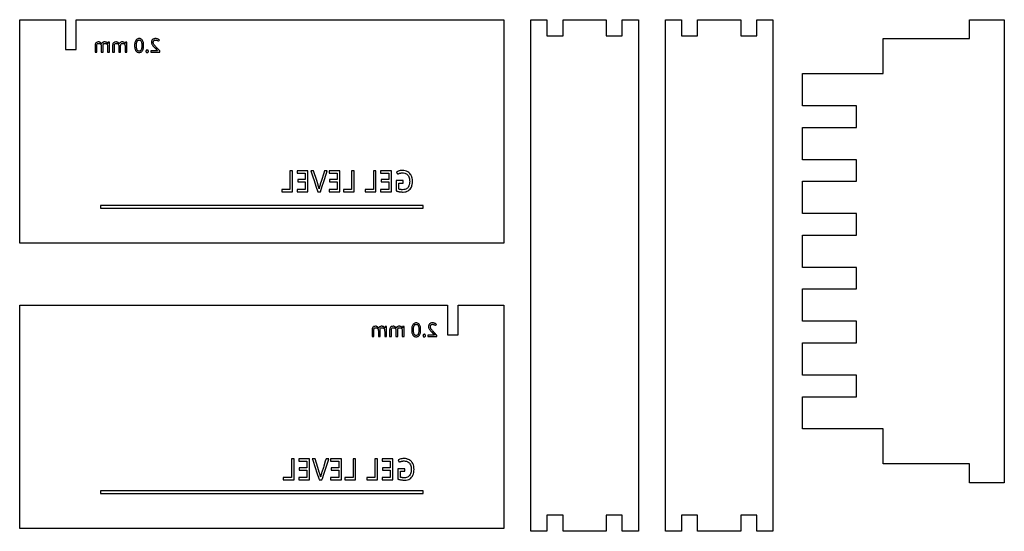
# Model space of a CAD drawing. Extents: x -120 to 63, y 122 to 217.
import ezdxf

# ---------------------------------------------------------------- set-up
doc = ezdxf.new("R2010")
doc.units = 0
doc.layers.get('0').update_dxf_attribs({"linetype": 'CONTINUOUS'})

msp = doc.modelspace()

# ---------------------------------------------------------------- linework, layer by layer
at = {"color": 7}
for points in [[(-30, 217), (-30, 210.897003), (-30, 185), (-30, 175.5), (-44.998001, 175.5), (-71.285004, 175.5), (-105.002998, 175.5), (-106.002998, 175.5), (-109.498001, 175.5), (-111.502998, 175.5), (-120, 175.5), (-120, 217), (-111.502998, 217), (-111.502998, 211.498001), (-109.498001, 211.498001), (-109.498001, 217), (-106.002998, 217), (-93.984001, 217)], [(-10.999, 217), (-10.999, 213.998001), (-7.997, 213.998001), (-7.997, 217), (-5, 217), (-5, 213.998001), (-5, 131), (-5, 125.003), (-5, 122), (-7.997, 122), (-7.997, 125.003), (-10.999, 125.003), (-10.999, 122), (-19.000999, 122), (-19.000999, 125.003), (-22.003, 125.003), (-22.003, 122), (-25, 122), (-25, 125.003), (-25, 131), (-25, 213.998001), (-25, 217), (-22.003, 217), (-22.003, 213.998001), (-19.000999, 213.998001), (-19.000999, 217)], [(20, 217), (20, 213.998001), (20, 131), (20, 125.003), (20, 122), (17.003, 122), (17.003, 125.003), (14.001, 125.003), (14.001, 122), (5.999, 122), (5.999, 125.003), (2.997, 125.003), (2.997, 122), (0, 122), (0, 125.003), (0, 131), (0, 213.998001), (0, 217), (2.997, 217), (2.997, 213.998001), (5.999, 213.998001), (5.999, 217), (14.001, 217), (14.001, 213.998001), (17.003, 213.998001), (17.003, 217)], [(63, 217), (63, 213.498001), (63, 206.998001), (63, 201.002998), (63, 197.001999), (63, 191.001999), (63, 187.000999), (63, 181.000999), (63, 177), (63, 171), (63, 166.999001), (63, 160.999001), (63, 156.998001), (63, 150.998001), (63, 146.997002), (63, 141.002998), (63, 134.502998), (63, 131), (56.502998, 131), (56.502998, 134.502998), (40.502998, 134.502998), (40.502998, 141.002998), (25.5, 141.002998), (25.5, 146.997002), (35.502998, 146.997002), (35.502998, 150.998001), (25.5, 150.998001), (25.5, 156.998001), (35.502998, 156.998001), (35.502998, 160.999001), (25.5, 160.999001), (25.5, 166.999001), (35.502998, 166.999001), (35.502998, 171), (25.5, 171), (25.5, 177), (35.502998, 177), (35.502998, 181.000999), (25.5, 181.000999), (25.5, 187.000999), (35.502998, 187.000999), (35.502998, 191.001999), (25.5, 191.001999), (25.5, 197.001999), (35.502998, 197.001999), (35.502998, 201.002998), (25.5, 201.002998), (25.5, 206.998001), (40.501999, 206.998001), (40.501999, 213.498001), (56.502998, 213.498001), (56.502998, 217)], [(-103.727997, 212.370003), (-103.700996, 212.299004), (-103.681, 212.219002), (-103.678253, 212.199997), (-103.667999, 212.128998), (-103.660004, 212.030998), (-103.657997, 211.925003), (-103.657997, 211.688004), (-103.657997, 210.947998), (-103.334999, 210.947998), (-103.334999, 211.688004), (-103.334999, 212.837997), (-103.424004, 212.837997), (-103.597, 212.837997), (-103.602737, 212.807388), (-103.609451, 212.771576), (-103.615662, 212.738487), (-103.620628, 212.711998), (-103.640182, 212.607681), (-103.644089, 212.586876), (-103.644997, 212.582001), (-103.653954, 212.582001), (-103.660004, 212.582001), (-103.692001, 212.628998), (-103.725998, 212.670998), (-103.749825, 212.695465), (-103.763, 212.709), (-103.76664, 212.711998), (-103.803001, 212.741997), (-103.846001, 212.773003), (-103.890999, 212.800003), (-103.940002, 212.821999), (-103.988998, 212.838997), (-104.041, 212.852997), (-104.094002, 212.862999), (-104.147003, 212.869003), (-104.200996, 212.871002), (-104.336998, 212.862), (-104.447998, 212.838684), (-104.456001, 212.836998), (-104.557999, 212.794998), (-104.580589, 212.779053), (-104.633316, 212.741837), (-104.642998, 212.735001), (-104.662834, 212.711998), (-104.711998, 212.654999), (-104.752296, 212.581131), (-104.761063, 212.565056), (-104.765999, 212.556), (-104.773308, 212.556), (-104.781998, 212.556), (-104.814003, 212.608002), (-104.849998, 212.653999), (-104.891998, 212.695999), (-104.911461, 212.711998), (-104.936996, 212.733002), (-104.984001, 212.764999), (-105.033997, 212.792), (-105.086998, 212.817001), (-105.141998, 212.835999), (-105.198997, 212.850998), (-105.255997, 212.862), (-105.313004, 212.869003), (-105.372002, 212.871002), (-105.472, 212.861572), (-105.563004, 212.852997), (-105.720001, 212.797997), (-105.834045, 212.711998), (-105.842003, 212.706001), (-105.931, 212.573998), (-105.985001, 212.399002), (-105.987328, 212.37085), (-106.002998, 212.181), (-106.002998, 212.135605), (-106.002998, 211.761162), (-106.002998, 211.688004), (-106.002998, 210.947998), (-105.677002, 210.947998), (-105.677002, 211.688004), (-105.677002, 212.163002), (-105.667, 212.300003), (-105.637001, 212.411003), (-105.587997, 212.498001), (-105.516998, 212.559998), (-105.472, 212.578094), (-105.425003, 212.597), (-105.311996, 212.610001), (-105.228996, 212.605003), (-105.153999, 212.592003), (-105.088997, 212.569), (-105.031998, 212.538002), (-104.983002, 212.498001), (-104.959999, 212.472908), (-104.939003, 212.449997), (-104.903999, 212.394997), (-104.875999, 212.330002), (-104.855003, 212.257004), (-104.844574, 212.199997), (-104.839996, 212.175003), (-104.832001, 212.085999), (-104.829002, 211.987999), (-104.829002, 211.688004), (-104.829002, 210.947998), (-104.505997, 210.947998), (-104.505997, 211.688004), (-104.505997, 212.163002), (-104.503296, 212.199997), (-104.502563, 212.210052), (-104.496002, 212.300003), (-104.480431, 212.357597), (-104.466003, 212.411003), (-104.447998, 212.442963), (-104.417, 212.498001), (-104.346001, 212.559998), (-104.253998, 212.597), (-104.140999, 212.610001), (-104.054001, 212.605003), (-103.976997, 212.588997), (-103.935997, 212.5737), (-103.910004, 212.564003), (-103.852997, 212.529999), (-103.804001, 212.486), (-103.763, 212.431999)], [(-100.375, 212.582001), (-100.382835, 212.582001), (-100.390999, 212.582001), (-100.421997, 212.628998), (-100.457001, 212.670998), (-100.494003, 212.709), (-100.497635, 212.711998), (-100.533997, 212.741997), (-100.577003, 212.773003), (-100.622002, 212.800003), (-100.669998, 212.821999), (-100.720001, 212.838997), (-100.772003, 212.852997), (-100.824997, 212.862999), (-100.877998, 212.869003), (-100.931999, 212.871002), (-101.068001, 212.862), (-101.186996, 212.836998), (-101.289001, 212.794998), (-101.374001, 212.735001), (-101.375999, 212.732681), (-101.393837, 212.711998), (-101.443001, 212.654999), (-101.483292, 212.581131), (-101.492058, 212.565056), (-101.497002, 212.556), (-101.504303, 212.556), (-101.512001, 212.556), (-101.544998, 212.608002), (-101.581001, 212.653999), (-101.623001, 212.695999), (-101.642456, 212.711998), (-101.667999, 212.733002), (-101.714996, 212.764999), (-101.764999, 212.792), (-101.818001, 212.817001), (-101.873001, 212.835999), (-101.93, 212.850998), (-101.987, 212.862), (-102.043999, 212.869003), (-102.102997, 212.871002), (-102.293999, 212.852997), (-102.400002, 212.815865), (-102.450996, 212.797997), (-102.572998, 212.706001), (-102.662003, 212.573998), (-102.716003, 212.399002), (-102.733002, 212.181), (-102.733002, 211.688004), (-102.733002, 210.947998), (-102.407997, 210.947998), (-102.407997, 211.688004), (-102.407997, 212.163002), (-102.400002, 212.272598), (-102.398003, 212.300003), (-102.367996, 212.411003), (-102.319, 212.498001), (-102.248001, 212.559998), (-102.155998, 212.597), (-102.042999, 212.610001), (-101.959999, 212.605003), (-101.888, 212.592522), (-101.885002, 212.592003), (-101.82, 212.569), (-101.763, 212.538002), (-101.712997, 212.498001), (-101.675377, 212.456001), (-101.669998, 212.449997), (-101.635002, 212.394997), (-101.607002, 212.330002), (-101.585999, 212.257004), (-101.575577, 212.199997), (-101.570999, 212.175003), (-101.563004, 212.085999), (-101.559998, 211.987999), (-101.559998, 211.688004), (-101.559998, 210.947998), (-101.237, 210.947998), (-101.237, 211.688004), (-101.237, 212.163002), (-101.234299, 212.199997), (-101.226997, 212.300003), (-101.196999, 212.411003), (-101.147003, 212.498001), (-101.077003, 212.559998), (-100.985001, 212.597), (-100.872002, 212.610001), (-100.863998, 212.609543), (-100.785004, 212.605003), (-100.708, 212.588997), (-100.640999, 212.564003), (-100.584, 212.529999), (-100.533997, 212.486), (-100.51178, 212.456001), (-100.494003, 212.431999), (-100.459, 212.370003), (-100.431999, 212.299004), (-100.412003, 212.219002), (-100.409256, 212.199997), (-100.399002, 212.128998), (-100.390999, 212.030998), (-100.389, 211.925003), (-100.389, 211.688004), (-100.389, 210.947998), (-100.351997, 210.947998), (-100.066002, 210.947998), (-100.066002, 211.688004), (-100.066002, 212.837997), (-100.328003, 212.837997), (-100.351997, 212.707275), (-100.370407, 212.607033), (-100.37426, 212.586021)], [(-98.637001, 212.206001), (-98.632004, 212.010002), (-98.615997, 211.829002), (-98.594177, 211.688004), (-98.589996, 211.661003), (-98.554001, 211.509003), (-98.505997, 211.374001), (-98.445999, 211.254997), (-98.371002, 211.152), (-98.304001, 211.085777), (-98.285004, 211.067001), (-98.185997, 210.999001), (-98.071999, 210.950996), (-97.943001, 210.921997), (-97.800003, 210.913002), (-97.792, 210.913536), (-97.666, 210.921997), (-97.543999, 210.950996), (-97.434998, 210.999001), (-97.335999, 211.067001), (-97.279999, 211.121712), (-97.249001, 211.152), (-97.175003, 211.254997), (-97.112, 211.374001), (-97.060997, 211.509003), (-97.022003, 211.661003), (-97.017662, 211.688004), (-96.995003, 211.829002), (-96.977997, 212.010002), (-96.972, 212.206001), (-96.976997, 212.402), (-96.991997, 212.584), (-97.016998, 212.751999), (-97.053001, 212.903999), (-97.100998, 213.040001), (-97.162003, 213.160004), (-97.233002, 213.262001), (-97.279999, 213.307907), (-97.319, 213.346001), (-97.418999, 213.414001), (-97.459862, 213.431877), (-97.530998, 213.462997), (-97.534538, 213.463837), (-97.616356, 213.483162), (-97.657997, 213.492996), (-97.695099, 213.495354), (-97.792, 213.501495), (-97.800003, 213.501999), (-97.934998, 213.492996), (-98.058998, 213.462997), (-98.169998, 213.414001), (-98.267998, 213.347), (-98.304001, 213.312256), (-98.353996, 213.264), (-98.43, 213.163002), (-98.492996, 213.042999), (-98.543999, 212.906998), (-98.584999, 212.753998), (-98.613998, 212.585999), (-98.630997, 212.403999)], [(-98.227997, 212.888), (-98.191002, 212.980003), (-98.144997, 213.056999), (-98.093002, 213.121002), (-98.032997, 213.169998), (-97.963997, 213.205002), (-97.896637, 213.223999), (-97.886002, 213.226997), (-97.800003, 213.234001), (-97.792, 213.233353), (-97.712997, 213.226997), (-97.635002, 213.205002), (-97.566002, 213.169998), (-97.507004, 213.121002), (-97.456001, 213.056999), (-97.414001, 212.980003), (-97.376999, 212.888), (-97.348, 212.781998), (-97.335953, 212.711998), (-97.327003, 212.660004), (-97.311996, 212.525002), (-97.304001, 212.374001), (-97.301003, 212.209), (-97.301163, 212.199997), (-97.304001, 212.043999), (-97.311996, 211.892998), (-97.327003, 211.757004), (-97.338974, 211.688004), (-97.348, 211.636002), (-97.376999, 211.528999), (-97.414001, 211.434998), (-97.456001, 211.357002), (-97.507004, 211.292999), (-97.566002, 211.241997), (-97.635002, 211.207001), (-97.712997, 211.185997), (-97.792, 211.179642), (-97.800003, 211.179001), (-97.886002, 211.185997), (-97.963997, 211.207001), (-98.032997, 211.241997), (-98.093002, 211.292), (-98.144997, 211.355003), (-98.191002, 211.432999), (-98.227997, 211.525002), (-98.257004, 211.632004), (-98.267471, 211.688004), (-98.279999, 211.754997), (-98.294998, 211.890999), (-98.303001, 212.042), (-98.304001, 212.097664), (-98.306, 212.209), (-98.304001, 212.319), (-98.303001, 212.374001), (-98.294998, 212.525002), (-98.279999, 212.660004), (-98.270195, 212.711998), (-98.257004, 212.781998)], [(-94.380997, 211.232002), (-95.232002, 211.232002), (-95.607002, 211.232002), (-95.607002, 210.947998), (-95.232002, 210.947998), (-94.208, 210.947998), (-93.984001, 210.947998), (-93.984001, 211.214996), (-94.208, 211.45237), (-94.380997, 211.635689), (-94.430359, 211.688004), (-94.572998, 211.839149), (-94.603996, 211.872002), (-94.690002, 211.961998), (-94.769997, 212.045998), (-94.843002, 212.125), (-94.908257, 212.199997), (-94.910004, 212.202003), (-94.969002, 212.277), (-95.022003, 212.350998), (-95.067001, 212.424004), (-95.103996, 212.497002), (-95.134003, 212.571999), (-95.155998, 212.648003), (-95.166275, 212.711998), (-95.168999, 212.728996), (-95.174004, 212.815002), (-95.170998, 212.878998), (-95.161003, 212.938004), (-95.144997, 212.992996), (-95.121002, 213.041), (-95.092003, 213.084), (-95.057999, 213.122002), (-95.017998, 213.155998), (-94.973, 213.183998), (-94.924004, 213.206001), (-94.872002, 213.220001), (-94.843498, 213.223999), (-94.815002, 213.227997), (-94.753998, 213.231003), (-94.720001, 213.228813), (-94.644997, 213.223999), (-94.543999, 213.202003), (-94.448997, 213.165001), (-94.360001, 213.117996), (-94.274002, 213.063004), (-94.208, 213.010681), (-94.192001, 212.998001), (-94.011002, 213.203003), (-94.058998, 213.242996), (-94.110001, 213.281998), (-94.163002, 213.32), (-94.208, 213.347321), (-94.219002, 213.353996), (-94.277, 213.385002), (-94.338997, 213.414001), (-94.403, 213.436996), (-94.470001, 213.458), (-94.538002, 213.474998), (-94.610001, 213.488998), (-94.682999, 213.497002), (-94.720001, 213.498459), (-94.759003, 213.5), (-94.869003, 213.495003), (-94.973, 213.478996), (-95.069, 213.452003), (-95.154999, 213.417), (-95.232002, 213.373566), (-95.233002, 213.373001), (-95.303001, 213.32), (-95.361, 213.257004), (-95.410004, 213.185997), (-95.449997, 213.107002), (-95.480003, 213.019997), (-95.499001, 212.926003), (-95.504997, 212.824997), (-95.499001, 212.730003), (-95.496094, 212.711998), (-95.484001, 212.637001), (-95.457001, 212.545998), (-95.421997, 212.459), (-95.377998, 212.373001), (-95.325996, 212.288002), (-95.267998, 212.200996), (-95.232002, 212.154091), (-95.202003, 212.114998), (-95.128998, 212.028999), (-95.050003, 211.941002), (-94.967003, 211.851997), (-94.879997, 211.760002), (-94.80983, 211.688004), (-94.380997, 211.248001)], [(-96.339996, 210.899002), (-96.310997, 210.897003), (-96.278999, 210.899002), (-96.255997, 210.902832), (-96.249001, 210.903999), (-96.222, 210.913002), (-96.195, 210.922997), (-96.170998, 210.935997), (-96.151001, 210.953003), (-96.130997, 210.973999), (-96.113998, 210.998001), (-96.100998, 211.027), (-96.092003, 211.058998), (-96.086998, 211.096001), (-96.084999, 211.136002), (-96.086906, 211.176003), (-96.086998, 211.178001), (-96.092003, 211.214996), (-96.100998, 211.248001), (-96.113998, 211.276001), (-96.130997, 211.301003), (-96.151001, 211.320999), (-96.170998, 211.337997), (-96.195, 211.351997), (-96.222, 211.362), (-96.249001, 211.370003), (-96.255997, 211.37117), (-96.278999, 211.375), (-96.310997, 211.376999), (-96.339996, 211.375), (-96.369003, 211.370003), (-96.397003, 211.362), (-96.424004, 211.351997), (-96.447998, 211.337997), (-96.468002, 211.320999), (-96.487999, 211.301003), (-96.504997, 211.276001), (-96.517998, 211.248001), (-96.528, 211.214996), (-96.535004, 211.178001), (-96.535095, 211.176003), (-96.537003, 211.136002), (-96.535004, 211.096001), (-96.528, 211.058998), (-96.517998, 211.027), (-96.512001, 211.013618), (-96.504997, 210.998001), (-96.487999, 210.973999), (-96.468002, 210.953003), (-96.447998, 210.935997), (-96.424004, 210.922997), (-96.397003, 210.913002), (-96.369003, 210.903999)], [(-69.773003, 185.489998), (-71.285004, 185.489998), (-71.285004, 185.055), (-69.632004, 185.055), (-69.282997, 185.055), (-69.282997, 185.489998), (-69.282997, 186.867996), (-69.282997, 188.508003), (-69.282997, 188.947998), (-69.632004, 188.947998), (-69.773003, 188.947998)], [(-66.917999, 185.489998), (-67.584, 185.489998), (-68.433998, 185.489998), (-68.433998, 185.055), (-67.584, 185.055), (-66.427002, 185.055), (-66.427002, 185.489998), (-66.427002, 188.947998), (-66.917999, 188.947998), (-67.584, 188.947998), (-68.332001, 188.947998), (-68.433998, 188.947998), (-68.433998, 188.508003), (-68.332001, 188.508003), (-67.584, 188.508003), (-66.917999, 188.508003), (-66.917999, 187.306999), (-67.584, 187.306999), (-68.332001, 187.306999), (-68.332001, 186.867996), (-67.584, 186.867996), (-66.917999, 186.867996)], [(-64.359001, 185.587997), (-64.388, 185.722), (-64.420998, 185.862), (-64.459999, 186.008003), (-64.481674, 186.087997), (-64.501999, 186.163002), (-64.549004, 186.325996), (-64.600998, 186.495003), (-64.795937, 187.112), (-65.375999, 188.947998), (-65.536003, 188.947998), (-65.902, 188.947998), (-65.536003, 187.846886), (-65.291733, 187.112), (-64.951363, 186.087997), (-64.610992, 185.064003), (-64.608002, 185.055), (-64.113998, 185.055), (-64.111031, 185.064003), (-63.772762, 186.087997), (-63.487999, 186.950035), (-62.973347, 188.508003), (-62.827999, 188.947998), (-63.346001, 188.947998), (-63.4846, 188.508003), (-63.487999, 188.497208), (-63.924343, 187.112), (-64.125, 186.474998), (-64.175003, 186.317001), (-64.219002, 186.161003), (-64.23761, 186.087997), (-64.248329, 186.045952), (-64.258003, 186.008003), (-64.292999, 185.862), (-64.327003, 185.722), (-64.353004, 185.613121), (-64.353714, 185.610123), (-64.357697, 185.593452)], [(-60.990002, 185.489998), (-61.439999, 185.489998), (-62.505001, 185.489998), (-62.505001, 185.055), (-61.439999, 185.055), (-60.499001, 185.055), (-60.499001, 185.489998), (-60.499001, 188.947998), (-60.990002, 188.947998), (-61.439999, 188.947998), (-62.403999, 188.947998), (-62.505001, 188.947998), (-62.505001, 188.508003), (-62.403999, 188.508003), (-61.439999, 188.508003), (-60.990002, 188.508003), (-60.990002, 187.306999), (-61.439999, 187.306999), (-62.403999, 187.306999), (-62.403999, 186.867996), (-61.439999, 186.867996), (-60.990002, 186.867996)], [(-58.333, 185.489998), (-59.844002, 185.489998), (-59.844002, 185.055), (-57.841999, 185.055), (-57.841999, 185.489998), (-57.841999, 188.947998), (-58.333, 188.947998)], [(-54.27, 185.489998), (-55.782001, 185.489998), (-55.782001, 185.055), (-53.778999, 185.055), (-53.778999, 185.489998), (-53.778999, 188.947998), (-54.27, 188.947998)], [(-51.415001, 187.306999), (-52.828999, 187.306999), (-52.828999, 186.867996), (-51.415001, 186.867996), (-51.415001, 185.489998), (-52.93, 185.489998), (-52.93, 185.055), (-51.200001, 185.055), (-50.924, 185.055), (-50.924, 185.064003), (-50.924, 186.087997), (-50.924, 186.670998), (-50.924, 187.112), (-50.924, 188.947998), (-51.200001, 188.947998), (-51.415001, 188.947998), (-52.828999, 188.947998), (-52.93, 188.947998), (-52.93, 188.508003), (-52.828999, 188.508003), (-51.415001, 188.508003)], [(-49.374001, 185.482002), (-49.422001, 185.491997), (-49.469002, 185.501999), (-49.514, 185.510002), (-49.514, 185.575996), (-49.514, 186.087997), (-49.514, 186.670998), (-49.152, 186.670998), (-48.730999, 186.670998), (-48.730999, 187.111), (-49.152, 187.111), (-50.008999, 187.111), (-50.008999, 186.670998), (-50.008999, 186.087997), (-50.008999, 185.575996), (-50.008999, 185.195999), (-49.91, 185.166), (-49.811001, 185.138), (-49.713001, 185.112999), (-49.612999, 185.088997), (-49.514, 185.070374), (-49.512001, 185.07), (-49.470798, 185.064003), (-49.409, 185.055), (-49.303001, 185.038002), (-49.194, 185.025002), (-49.152, 185.021248), (-49.082001, 185.014999), (-48.965, 185.007004), (-48.842999, 185.000999), (-48.716, 185), (-48.448002, 185.014999), (-48.202999, 185.060997), (-48.194157, 185.064003), (-48.127998, 185.086449), (-47.979, 185.137001), (-47.778, 185.244003), (-47.598, 185.377998), (-47.442001, 185.537003), (-47.307999, 185.723), (-47.198002, 185.932999), (-47.140862, 186.087997), (-47.111, 186.168999), (-47.104, 186.197556), (-47.048, 186.426003), (-47.009998, 186.705002), (-46.998001, 187.004997), (-47.003094, 187.112), (-47.012001, 187.299004), (-47.053001, 187.574997), (-47.104, 187.765694), (-47.122002, 187.833), (-47.217999, 188.067001), (-47.258278, 188.136002), (-47.34, 188.276001), (-47.487999, 188.460999), (-47.66, 188.621002), (-47.856998, 188.753998), (-48.081001, 188.861), (-48.127998, 188.876152), (-48.326, 188.940002), (-48.592999, 188.987), (-48.882999, 189.002998), (-49.075001, 188.996002), (-49.152, 188.987762), (-49.262001, 188.975998), (-49.444, 188.944), (-49.618999, 188.898003), (-49.664001, 188.882729), (-49.786999, 188.841003), (-49.945999, 188.771004), (-49.757057, 188.341408), (-49.756001, 188.338997), (-49.691002, 188.370003), (-49.664001, 188.381683), (-49.624001, 188.399002), (-49.553001, 188.426003), (-49.479, 188.450996), (-49.403999, 188.473999), (-49.327, 188.496002), (-49.248001, 188.515999), (-49.167999, 188.532997), (-49.152, 188.535728), (-49.085999, 188.546997), (-49.005001, 188.556), (-48.924999, 188.560997), (-48.844002, 188.563004), (-48.637001, 188.551003), (-48.445999, 188.515999), (-48.271, 188.457001), (-48.127998, 188.380425), (-48.116001, 188.374001), (-47.979, 188.269997), (-47.859001, 188.147003), (-47.851238, 188.136002), (-47.756001, 188.000999), (-47.669998, 187.836998), (-47.601002, 187.653), (-47.554001, 187.450996), (-47.525002, 187.234001), (-47.520287, 187.112), (-47.520248, 187.111), (-47.515999, 187.000999), (-47.523998, 186.775002), (-47.536263, 186.670998), (-47.549, 186.563004), (-47.59, 186.364998), (-47.646, 186.182999), (-47.690334, 186.087997), (-47.723, 186.017998), (-47.82, 185.871002), (-47.933998, 185.742996), (-48.070999, 185.635002), (-48.127998, 185.603973), (-48.229, 185.549004), (-48.405998, 185.486), (-48.608002, 185.447998), (-48.832001, 185.434998), (-48.905998, 185.435997), (-48.976002, 185.436996), (-49.042999, 185.439003), (-49.105999, 185.445), (-49.152, 185.4496), (-49.166, 185.450996), (-49.222, 185.459), (-49.255955, 185.464127), (-49.275002, 185.467003), (-49.326, 185.473999)], [(-71.285004, 181.998001), (-44.998001, 181.998001), (-44.998001, 182.508003), (-71.285004, 182.508003), (-105.002998, 182.508003), (-105.002998, 181.998001), (-71.285004, 181.998001)], [(-38.498001, 164), (-30, 164), (-30, 131), (-30, 122.5), (-40.502998, 122.5), (-44.998001, 122.5), (-54.508999, 122.5), (-71, 122.5), (-105.002998, 122.5), (-120, 122.5), (-120, 131), (-120, 164), (-71, 164), (-54.508999, 164), (-42.491001, 164), (-40.502998, 164), (-40.502998, 158.498001), (-38.498001, 158.498001)], [(-52.167, 159.784), (-52.198002, 159.831001), (-52.223999, 159.863117), (-52.231998, 159.873001), (-52.269001, 159.910999), (-52.308998, 159.945), (-52.352001, 159.974998), (-52.353703, 159.976002), (-52.397999, 160.001999), (-52.445999, 160.023998), (-52.495998, 160.042), (-52.548, 160.056), (-52.599998, 160.066002), (-52.653999, 160.070999), (-52.708, 160.073002), (-52.842999, 160.064999), (-52.962002, 160.040001), (-53.064999, 159.997002), (-53.094749, 159.976002), (-53.150002, 159.937), (-53.219002, 159.858002), (-53.248001, 159.803829), (-53.248627, 159.802662), (-53.258842, 159.783581), (-53.267467, 159.767468), (-53.271999, 159.758999), (-53.27985, 159.758999), (-53.287998, 159.758999), (-53.32, 159.810001), (-53.356998, 159.856998), (-53.397999, 159.897999), (-53.443001, 159.935001), (-53.490002, 159.966999), (-53.506073, 159.976002), (-53.540001, 159.994999), (-53.592999, 160.019001), (-53.648998, 160.039001), (-53.706001, 160.053001), (-53.762001, 160.063999), (-53.82, 160.070999), (-53.879002, 160.073002), (-54.07, 160.055), (-54.227001, 160), (-54.259174, 159.976002), (-54.271999, 159.966434), (-54.348999, 159.909), (-54.438, 159.777), (-54.491001, 159.602001), (-54.502342, 159.464001), (-54.508999, 159.382999), (-54.508999, 158.439999), (-54.508999, 158.151001), (-54.182999, 158.151001), (-54.182999, 158.439999), (-54.182999, 159.366001), (-54.175793, 159.464001), (-54.173, 159.501999), (-54.144001, 159.613998), (-54.094002, 159.701), (-54.023998, 159.763), (-53.931999, 159.799999), (-53.818001, 159.812), (-53.759998, 159.809204), (-53.735001, 159.807999), (-53.660999, 159.793999), (-53.595001, 159.771999), (-53.539001, 159.740002), (-53.513359, 159.720001), (-53.488998, 159.701), (-53.445999, 159.652), (-53.410999, 159.597), (-53.382999, 159.533001), (-53.363152, 159.464001), (-53.362, 159.459999), (-53.347, 159.377998), (-53.338001, 159.287998), (-53.334999, 159.191002), (-53.334999, 158.439999), (-53.334999, 158.151001), (-53.248001, 158.151001), (-53.012001, 158.151001), (-53.012001, 158.439999), (-53.012001, 159.366001), (-53.004795, 159.464001), (-53.001999, 159.501999), (-52.973, 159.613998), (-52.923, 159.701), (-52.853001, 159.763), (-52.761002, 159.799999), (-52.736, 159.802631), (-52.646999, 159.812), (-52.561001, 159.806999), (-52.484001, 159.792), (-52.416, 159.766998), (-52.359001, 159.733002), (-52.310001, 159.688999), (-52.269001, 159.634998), (-52.235001, 159.573002), (-52.223999, 159.545109), (-52.207001, 159.501999), (-52.197975, 159.464001), (-52.188, 159.422001), (-52.174999, 159.331001), (-52.167, 159.233002), (-52.164001, 159.126999), (-52.164001, 158.439999), (-52.164001, 158.151001), (-51.841, 158.151001), (-51.841, 158.439999), (-51.841, 159.464001), (-51.841, 159.784), (-51.841, 160.040001), (-52.104, 160.040001), (-52.151001, 159.784), (-52.159954, 159.784)], [(-48.895, 159.126999), (-48.895, 158.439999), (-48.895, 158.151001), (-48.571999, 158.151001), (-48.571999, 158.439999), (-48.571999, 159.464001), (-48.571999, 159.976002), (-48.571999, 160.040001), (-48.834999, 160.040001), (-48.846748, 159.976002), (-48.869896, 159.849918), (-48.873737, 159.829002), (-48.877758, 159.807095), (-48.881104, 159.788891), (-48.882, 159.784), (-48.890953, 159.784), (-48.897999, 159.784), (-48.929001, 159.831001), (-48.963001, 159.873001), (-49, 159.910999), (-49.040001, 159.945), (-49.04385, 159.947685), (-49.083, 159.974998), (-49.084705, 159.976002), (-49.129002, 160.001999), (-49.152, 160.012543), (-49.176998, 160.023998), (-49.227001, 160.042), (-49.278, 160.056), (-49.331001, 160.066002), (-49.384998, 160.070999), (-49.438999, 160.073002), (-49.574001, 160.064999), (-49.693001, 160.040001), (-49.796001, 159.997002), (-49.825748, 159.976002), (-49.881001, 159.937), (-49.950001, 159.858002), (-49.979626, 159.802662), (-49.989841, 159.783581), (-49.998466, 159.767468), (-50.002998, 159.758999), (-50.010853, 159.758999), (-50.019001, 159.758999), (-50.050999, 159.810001), (-50.088001, 159.856998), (-50.129002, 159.897999), (-50.174, 159.935001), (-50.175999, 159.936363), (-50.221001, 159.966999), (-50.237072, 159.976002), (-50.271, 159.994999), (-50.324001, 160.019001), (-50.380001, 160.039001), (-50.436001, 160.053001), (-50.493, 160.063999), (-50.550999, 160.070999), (-50.610001, 160.073002), (-50.800999, 160.055), (-50.958, 160), (-50.990177, 159.976002), (-51.080002, 159.909), (-51.168999, 159.777), (-51.200001, 159.674641), (-51.222, 159.602001), (-51.233341, 159.464001), (-51.240002, 159.382999), (-51.240002, 158.439999), (-51.240002, 158.151001), (-51.200001, 158.151001), (-50.914001, 158.151001), (-50.914001, 158.439999), (-50.914001, 159.366001), (-50.906796, 159.464001), (-50.903999, 159.501999), (-50.875, 159.613998), (-50.825001, 159.701), (-50.755001, 159.763), (-50.688, 159.789948), (-50.662998, 159.799999), (-50.549, 159.812), (-50.466, 159.807999), (-50.391998, 159.793999), (-50.326, 159.771999), (-50.27, 159.740002), (-50.220001, 159.701), (-50.175999, 159.652), (-50.140999, 159.597), (-50.112999, 159.533001), (-50.093151, 159.464001), (-50.091999, 159.459999), (-50.077999, 159.377998), (-50.069, 159.287998), (-50.066002, 159.191002), (-50.066002, 158.439999), (-50.066002, 158.151001), (-49.743, 158.151001), (-49.743, 158.439999), (-49.743, 159.366001), (-49.735794, 159.464001), (-49.733002, 159.501999), (-49.717972, 159.560043), (-49.703999, 159.613998), (-49.703587, 159.614719), (-49.664001, 159.683601), (-49.653999, 159.701), (-49.584, 159.763), (-49.492001, 159.799999), (-49.377998, 159.812), (-49.292, 159.806999), (-49.215, 159.792), (-49.152, 159.768837), (-49.146999, 159.766998), (-49.09, 159.733002), (-49.041, 159.688999), (-49, 159.634998), (-48.965, 159.573002), (-48.938, 159.501999), (-48.928974, 159.464001), (-48.918999, 159.422001), (-48.905998, 159.331001), (-48.897999, 159.233002)], [(-47.144001, 159.409), (-47.138, 159.213001), (-47.123001, 159.030998), (-47.104, 158.913483), (-47.096001, 158.863998), (-47.061001, 158.710999), (-47.012001, 158.576), (-46.952, 158.458), (-46.939068, 158.439999), (-46.877998, 158.355), (-46.791, 158.269001), (-46.692001, 158.201), (-46.577999, 158.153999), (-46.449001, 158.125), (-46.306, 158.115002), (-46.172001, 158.125), (-46.080002, 158.147049), (-46.050999, 158.153999), (-45.941002, 158.201), (-45.841999, 158.269001), (-45.756001, 158.355), (-45.694107, 158.439999), (-45.681, 158.458), (-45.618999, 158.576), (-45.57452, 158.693741), (-45.568001, 158.710999), (-45.528999, 158.863998), (-45.519123, 158.922913), (-45.514244, 158.952), (-45.500999, 159.030998), (-45.485001, 159.213001), (-45.479, 159.409), (-45.480404, 159.464001), (-45.484001, 159.605), (-45.499001, 159.786999), (-45.523998, 159.953999), (-45.529175, 159.976002), (-45.560001, 160.106998), (-45.608002, 160.243), (-45.667999, 160.362999), (-45.740002, 160.464001), (-45.764282, 160.487999), (-45.826, 160.549), (-45.924999, 160.616001), (-46.037998, 160.666), (-46.165001, 160.695), (-46.306, 160.705002), (-46.442001, 160.695), (-46.564999, 160.666), (-46.675999, 160.616001), (-46.773998, 160.549999), (-46.838215, 160.487999), (-46.861, 160.466), (-46.936001, 160.365002), (-46.999001, 160.244999), (-47.050999, 160.109001), (-47.085999, 159.976002), (-47.091, 159.957001), (-47.104, 159.881691), (-47.119999, 159.789001), (-47.138, 159.605999), (-47.142326, 159.464001)], [(-46.598999, 160.323002), (-46.591999, 160.328934), (-46.540001, 160.373001), (-46.471001, 160.408001), (-46.393002, 160.429001), (-46.306, 160.436001), (-46.219002, 160.429001), (-46.141998, 160.408001), (-46.080002, 160.376999), (-46.071999, 160.373001), (-46.013, 160.323002), (-45.963001, 160.259998), (-45.919998, 160.181999), (-45.883999, 160.091), (-45.855, 159.984001), (-45.853546, 159.976002), (-45.833, 159.862999), (-45.819, 159.727001), (-45.810001, 159.577), (-45.807957, 159.464001), (-45.806999, 159.410999), (-45.810001, 159.245998), (-45.819, 159.096001), (-45.833, 158.959999), (-45.834442, 158.952), (-45.855, 158.838001), (-45.883999, 158.730999), (-45.919998, 158.638), (-45.963001, 158.560001), (-46.013, 158.495998), (-46.071999, 158.445), (-46.080002, 158.441002), (-46.082001, 158.439999), (-46.141998, 158.41), (-46.219002, 158.389), (-46.306, 158.382), (-46.393002, 158.389), (-46.471001, 158.41), (-46.530144, 158.439999), (-46.540001, 158.445), (-46.598999, 158.493999), (-46.652, 158.557999), (-46.696999, 158.634998), (-46.734001, 158.727001), (-46.764, 158.834999), (-46.786057, 158.952), (-46.786999, 158.957001), (-46.800999, 159.092999), (-46.810001, 159.244999), (-46.813, 159.410999), (-46.812042, 159.464001), (-46.810001, 159.577), (-46.800999, 159.727001), (-46.786999, 159.862999), (-46.765522, 159.976002), (-46.764, 159.984001), (-46.734001, 160.091), (-46.696999, 160.181999), (-46.652, 160.259998)], [(-43.196999, 159.164001), (-43.276001, 159.249001), (-43.349998, 159.327999), (-43.416, 159.404999), (-43.4632, 159.464001), (-43.476002, 159.48), (-43.528, 159.553001), (-43.573002, 159.625999), (-43.611, 159.700001), (-43.640999, 159.773998), (-43.662998, 159.851002), (-43.675999, 159.931999), (-43.678047, 159.976002), (-43.68, 160.018002), (-43.676998, 160.081001), (-43.667999, 160.140999), (-43.651001, 160.195), (-43.63327, 160.231998), (-43.627998, 160.243), (-43.598999, 160.285999), (-43.564999, 160.325001), (-43.523998, 160.359001), (-43.52, 160.361546), (-43.48, 160.387001), (-43.431, 160.408001), (-43.377998, 160.422001), (-43.320999, 160.431), (-43.259998, 160.433998), (-43.152, 160.425999), (-43.049999, 160.403999), (-43.007999, 160.387917), (-42.956001, 160.368), (-42.887001, 160.331966), (-42.866001, 160.320999), (-42.780998, 160.264999), (-42.698002, 160.200001), (-42.516998, 160.405998), (-42.566002, 160.445999), (-42.616001, 160.485001), (-42.620296, 160.487999), (-42.668999, 160.521999), (-42.724998, 160.556), (-42.784, 160.588001), (-42.845001, 160.616001), (-42.91, 160.639999), (-42.976002, 160.66), (-43.007999, 160.667885), (-43.044998, 160.676998), (-43.116001, 160.691002), (-43.189999, 160.700001), (-43.264999, 160.702), (-43.375999, 160.696999), (-43.479, 160.681), (-43.575001, 160.653999), (-43.661999, 160.618999), (-43.740002, 160.575001), (-43.808998, 160.521999), (-43.840302, 160.487999), (-43.867001, 160.459), (-43.916, 160.388), (-43.956001, 160.308998), (-43.983757, 160.231998), (-43.987, 160.223), (-44.005001, 160.129002), (-44.011002, 160.028), (-44.008263, 159.976002), (-44.006001, 159.932999), (-43.990002, 159.84), (-43.964001, 159.749001), (-43.928001, 159.660999), (-43.884998, 159.575001), (-43.833, 159.490002), (-43.815464, 159.464001), (-43.775002, 159.403999), (-43.709, 159.318001), (-43.636002, 159.230999), (-43.556999, 159.144001), (-43.473, 159.054001), (-43.386002, 158.962002), (-43.007999, 158.574154), (-42.887001, 158.450001), (-42.887001, 158.439999), (-42.887001, 158.435001), (-43.007999, 158.435001), (-44.032001, 158.435001), (-44.113998, 158.435001), (-44.113998, 158.151001), (-44.032001, 158.151001), (-43.007999, 158.151001), (-42.491001, 158.151001), (-42.491001, 158.417), (-42.507988, 158.435001), (-42.512703, 158.439999), (-42.887001, 158.836632), (-43.007999, 158.964851), (-43.111, 159.074001), (-43.165554, 159.131088)], [(-44.817001, 158.578999), (-44.847, 158.577999), (-44.875999, 158.573002), (-44.903999, 158.563999), (-44.931, 158.554001), (-44.953999, 158.541), (-44.974998, 158.523998), (-44.993999, 158.502998), (-45.011002, 158.479), (-45.025002, 158.450001), (-45.02803, 158.439999), (-45.035, 158.417), (-45.041, 158.380001), (-45.042999, 158.338001), (-45.041, 158.298), (-45.035, 158.262001), (-45.025002, 158.229), (-45.011002, 158.201), (-44.999439, 158.183998), (-44.993999, 158.175999), (-44.974998, 158.155998), (-44.953999, 158.139), (-44.931, 158.125), (-44.903999, 158.115002), (-44.875999, 158.106998), (-44.847, 158.102001), (-44.817001, 158.099998), (-44.799999, 158.101063), (-44.785, 158.102001), (-44.755001, 158.106998), (-44.728001, 158.115002), (-44.701, 158.125), (-44.678001, 158.139), (-44.657001, 158.155998), (-44.638, 158.175999), (-44.632561, 158.183998), (-44.620998, 158.201), (-44.606998, 158.229), (-44.598, 158.262001), (-44.592999, 158.298), (-44.591, 158.338001), (-44.592999, 158.380001), (-44.598, 158.417), (-44.604271, 158.439999), (-44.606998, 158.450001), (-44.620998, 158.479), (-44.638, 158.502998), (-44.657001, 158.523998), (-44.678001, 158.541), (-44.701, 158.554001), (-44.728001, 158.563999), (-44.755001, 158.573002), (-44.785, 158.577999), (-44.799999, 158.578468)], [(-69.632004, 131.990002), (-71, 131.990002), (-71, 131.554001), (-69.632004, 131.554001), (-68.997002, 131.554001), (-68.997002, 131.990002), (-68.997002, 133.368), (-68.997002, 135.007999), (-68.997002, 135.448002), (-69.487999, 135.448002), (-69.487999, 135.007999), (-69.487999, 133.368), (-69.487999, 131.990002)], [(-66.633003, 133.806999), (-67.584, 133.806999), (-68.046997, 133.806999), (-68.046997, 133.368), (-67.584, 133.368), (-66.633003, 133.368), (-66.633003, 131.990002), (-67.584, 131.990002), (-68.148003, 131.990002), (-68.148003, 131.554001), (-67.584, 131.554001), (-66.141998, 131.554001), (-66.141998, 131.990002), (-66.141998, 135.448002), (-66.633003, 135.448002), (-67.584, 135.448002), (-68.046997, 135.448002), (-68.148003, 135.448002), (-68.148003, 135.007999), (-68.046997, 135.007999), (-67.584, 135.007999), (-66.633003, 135.007999)], [(-64.008003, 132.362), (-64.042, 132.222), (-64.058029, 132.154892), (-64.064743, 132.126778), (-64.068001, 132.113121), (-64.068718, 132.110123), (-64.071747, 132.097431), (-64.073997, 132.088001), (-64.101997, 132.222), (-64.136002, 132.362), (-64.175003, 132.507999), (-64.217003, 132.662998), (-64.263, 132.825001), (-64.267586, 132.84), (-64.315002, 132.994999), (-64.589905, 133.863998), (-65.091003, 135.448002), (-65.536003, 135.448002), (-65.615997, 135.448002), (-65.536003, 135.207073), (-65.090034, 133.863998), (-64.750015, 132.84), (-64.409996, 131.816002), (-64.322998, 131.554001), (-63.827999, 131.554001), (-63.741543, 131.816002), (-63.487999, 132.58432), (-63.229389, 133.368), (-62.688198, 135.007999), (-62.542999, 135.448002), (-63.061001, 135.448002), (-63.1996, 135.007999), (-63.487999, 134.092453), (-63.559963, 133.863998), (-63.84, 132.974998), (-63.881866, 132.84), (-63.889, 132.817001), (-63.933998, 132.660999), (-63.963326, 132.545952), (-63.973, 132.507999)], [(-60.703999, 133.806999), (-61.439999, 133.806999), (-62.118, 133.806999), (-62.118, 133.368), (-61.439999, 133.368), (-60.703999, 133.368), (-60.703999, 131.990002), (-61.439999, 131.990002), (-62.220001, 131.990002), (-62.220001, 131.554001), (-61.439999, 131.554001), (-60.214001, 131.554001), (-60.214001, 131.990002), (-60.214001, 135.448002), (-60.703999, 135.448002), (-61.439999, 135.448002), (-62.118, 135.448002), (-62.220001, 135.448002), (-62.220001, 135.007999), (-62.118, 135.007999), (-61.439999, 135.007999), (-60.703999, 135.007999)], [(-58.048, 131.990002), (-59.558998, 131.990002), (-59.558998, 131.554001), (-57.556999, 131.554001), (-57.556999, 131.990002), (-57.556999, 135.448002), (-58.048, 135.448002)], [(-53.985001, 131.990002), (-54.508999, 131.990002), (-55.495998, 131.990002), (-55.495998, 131.554001), (-54.508999, 131.554001), (-53.493999, 131.554001), (-53.493999, 131.990002), (-53.493999, 135.448002), (-53.985001, 135.448002)], [(-51.130001, 133.806999), (-51.200001, 133.806999), (-52.543999, 133.806999), (-52.543999, 133.368), (-51.200001, 133.368), (-51.130001, 133.368), (-51.130001, 133.171001), (-51.130001, 131.990002), (-51.200001, 131.990002), (-52.645, 131.990002), (-52.645, 131.554001), (-51.200001, 131.554001), (-50.639, 131.554001), (-50.639, 131.789341), (-50.639, 131.816002), (-50.639, 131.990002), (-50.639, 133.171001), (-50.639, 133.863998), (-50.639, 134.272766), (-50.639, 134.336315), (-50.639, 134.404633), (-50.639, 134.462826), (-50.639, 134.507866), (-50.639, 135.448002), (-51.130001, 135.448002), (-51.200001, 135.448002), (-52.543999, 135.448002), (-52.645, 135.448002), (-52.645, 135.007999), (-52.543999, 135.007999), (-51.200001, 135.007999), (-51.130001, 135.007999), (-51.130001, 134.357292), (-51.130001, 134.296947), (-51.130001, 134.217915), (-51.130001, 134.123791), (-51.130001, 134.034939), (-51.130001, 133.863998)], [(-47.384998, 134.335999), (-47.316002, 134.152), (-47.269001, 133.951), (-47.257374, 133.863998), (-47.240002, 133.734001), (-47.235249, 133.611), (-47.230999, 133.500999), (-47.238998, 133.275002), (-47.250774, 133.171001), (-47.263, 133.063), (-47.305, 132.865002), (-47.312691, 132.84), (-47.361, 132.682999), (-47.438, 132.518002), (-47.534, 132.370998), (-47.648998, 132.242001), (-47.785, 132.134998), (-47.943001, 132.049), (-48.120998, 131.986), (-48.127998, 131.984684), (-48.323002, 131.948002), (-48.547001, 131.935001), (-48.620998, 131.935001), (-48.691002, 131.937), (-48.757999, 131.938999), (-48.820999, 131.945), (-48.864475, 131.949421), (-48.880001, 131.951), (-48.937, 131.959), (-48.990002, 131.966), (-49.041, 131.973999), (-49.056427, 131.97657), (-49.089001, 131.981998), (-49.137001, 131.992001), (-49.152, 131.994873), (-49.183998, 132.000999), (-49.229, 132.009998), (-49.229, 133.171001), (-49.152, 133.171001), (-48.445999, 133.171001), (-48.445999, 133.611), (-49.152, 133.611), (-49.723999, 133.611), (-49.723999, 133.171001), (-49.723999, 131.990002), (-49.723999, 131.816002), (-49.723999, 131.695999), (-49.625, 131.666), (-49.526001, 131.638), (-49.428001, 131.612999), (-49.327999, 131.589001), (-49.227001, 131.57), (-49.152, 131.55835), (-49.124001, 131.554001), (-49.018002, 131.537998), (-48.909, 131.525002), (-48.796001, 131.514999), (-48.68, 131.506001), (-48.557999, 131.500999), (-48.43, 131.499001), (-48.162998, 131.514999), (-47.917999, 131.560001), (-47.694, 131.637001), (-47.492001, 131.743999), (-47.3951, 131.816002), (-47.313, 131.876999), (-47.157001, 132.036999), (-47.104, 132.110172), (-47.022999, 132.222), (-46.911999, 132.432999), (-46.825001, 132.668999), (-46.763, 132.925999), (-46.724998, 133.203999), (-46.712002, 133.505001), (-46.726002, 133.799), (-46.735889, 133.863998), (-46.768002, 134.075001), (-46.837002, 134.333), (-46.932999, 134.567001), (-47.055, 134.776001), (-47.104, 134.83725), (-47.202999, 134.960999), (-47.375, 135.120998), (-47.430355, 135.158371), (-47.571999, 135.254002), (-47.573895, 135.25491), (-47.763752, 135.346008), (-47.794998, 135.361), (-47.936543, 135.406639), (-48.040001, 135.439999), (-48.127998, 135.455433), (-48.307999, 135.487), (-48.598, 135.502998), (-48.639999, 135.501469), (-48.790001, 135.495998), (-48.977001, 135.476002), (-49.152, 135.445232), (-49.159, 135.444), (-49.334, 135.397999), (-49.501999, 135.341), (-49.660999, 135.271), (-49.480652, 134.863094), (-49.477215, 134.85532), (-49.473854, 134.847717), (-49.471226, 134.84177), (-49.470001, 134.839001), (-49.405998, 134.869999), (-49.339001, 134.898998), (-49.268002, 134.925999), (-49.194, 134.951), (-49.152, 134.963879), (-49.118999, 134.973999), (-49.042, 134.995998), (-48.963001, 135.015999), (-48.882999, 135.033001), (-48.799999, 135.047001), (-48.720001, 135.056), (-48.639999, 135.06094), (-48.639, 135.061001), (-48.558998, 135.063), (-48.352001, 135.050999), (-48.160999, 135.015999), (-48.127998, 135.004875), (-47.986, 134.957001), (-47.831001, 134.874001), (-47.694, 134.77), (-47.573002, 134.646999), (-47.470001, 134.500999)], [(-105.002998, 128.997999), (-71, 128.997999), (-54.508999, 128.997999), (-44.998001, 128.997999), (-44.998001, 129.507999), (-54.508999, 129.507999), (-71, 129.507999), (-105.002998, 129.507999)]]:
    msp.add_lwpolyline(points, close=True, dxfattribs=at)

doc.saveas('drawing.dxf')
